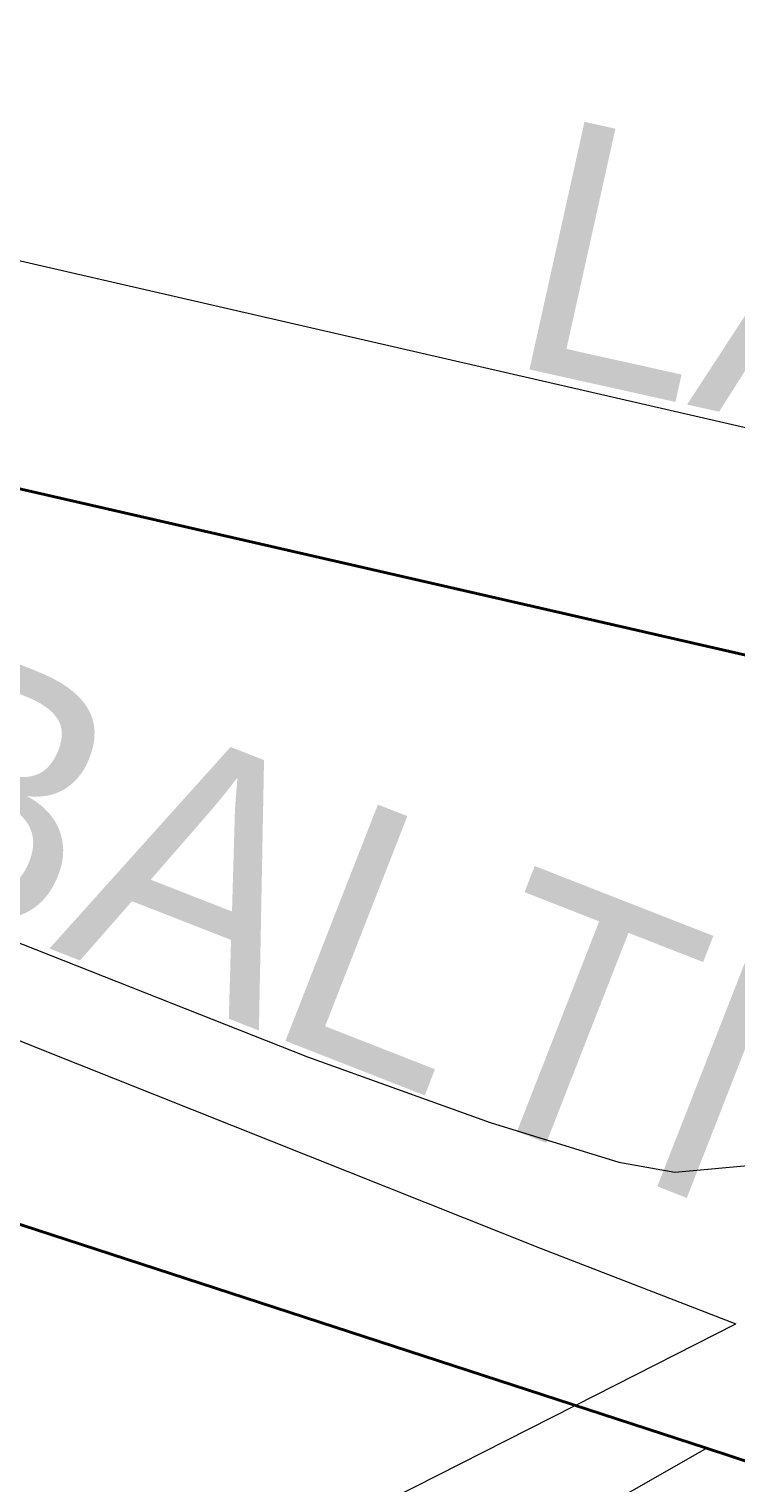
# Model space of a CAD drawing. Header units: feet. Extents: x 92 to 141.3, y -5 to 23.6.
# Tile 103 of 256: x 119.476 to 119.798, y 10.464 to 11.127. Entities that reach past the tile are written whole.
import ezdxf
from ezdxf.enums import TextEntityAlignment as Align

# ---------------------------------------------------------------- set-up
doc = ezdxf.new("R2010")
doc.units = ezdxf.units.FT
doc.header["$MEASUREMENT"] = 0
for name, color, linetype, lineweight in [('CUY - Design$0$GM_X_City_Street', 7, 'Continuous', 0), ('CUY - Design$0$GM_X_Rail_Line', 7, 'Continuous', 13), ('CUY - Design$0$GM_X_US_Route', 1, 'Continuous', 40)]:
    doc.layers.add(name, color=color, linetype=linetype, lineweight=lineweight)
doc.layers.add('CUY - Design$0$GM_X_US_Location', color=7, linetype='Continuous', lineweight=13, plot=False)
doc.layers.add('TX_X_20', color=7, linetype='Continuous')
doc.styles.add('CUY - Design$0$Styledgn030', font='dgn030.shx')

msp = doc.modelspace()

# ---------------------------------------------------------------- linework, layer by layer
at = {"layer": 'CUY - Design$0$GM_X_City_Street', "flags": 128}
for points in [[(119.01173, 11.12664), (119.94516, 10.91212), (120.02311, 10.89174), (120.18913, 10.85405), (120.24642, 10.84256)], [(119.3842, 10.73897), (119.38578, 10.74308), (119.45379, 10.7167), (119.60244, 10.65798), (119.68582, 10.62797), (119.74457, 10.61001), (119.77006, 10.60537), (119.80834, 10.60893), (119.85162, 10.62401), (119.94744, 10.67207), (120.05438, 10.7253), (120.10758, 10.754), (120.13431, 10.77347)], [(118.32019, 9.63835), (118.40665, 9.68813), (118.99617, 10.02759), (119.36954, 10.24258), (119.78443, 10.47951)]]:
    msp.add_lwpolyline(points, dxfattribs=at)
at = {"layer": 'CUY - Design$0$GM_X_Rail_Line', "flags": 128}
for points in [[(118.73831, 10.9572), (118.75497, 10.95164), (118.77448, 10.9443), (119.06726, 10.82656), (119.24084, 10.75749), (119.47973, 10.66197), (119.70915, 10.57053), (119.79791, 10.53627)], [(119.7246, 10.49905), (119.79791, 10.53627)], [(117.55334, 8.52403), (117.86982, 9.04657), (118.05135, 9.33518), (118.13139, 9.46201), (118.17494, 9.5312), (118.20224, 9.57608), (118.22911, 9.61249), (118.25755, 9.64715), (118.2742, 9.66572), (118.31807, 9.71263), (118.36009, 9.75626), (118.3955, 9.78794), (118.44426, 9.8256), (118.49482, 9.8645), (118.55221, 9.89961), (118.66444, 9.9612), (118.85056, 10.05547), (119.63054, 10.45129), (119.7246, 10.49905)]]:
    msp.add_lwpolyline(points, dxfattribs=at)
at = {"layer": 'CUY - Design$0$GM_X_US_Route', "flags": 128}
for points in [[(119.00026, 11.03215), (119.1456, 10.99303), (119.43533, 10.92518), (119.92248, 10.81368), (120.03011, 10.78732), (120.09654, 10.7719), (120.11511, 10.76937), (120.12236, 10.77092)], [(119.00102, 10.73721), (119.13752, 10.69162), (119.33646, 10.62541), (119.78443, 10.47951), (119.79557, 10.47585)], [(119.79557, 10.47585), (119.83938, 10.46149), (119.85372, 10.45775), (119.86564, 10.4556), (119.88015, 10.45479), (119.89507, 10.45492), (119.9444, 10.45993), (120.04901, 10.47395)]]:
    msp.add_lwpolyline(points, dxfattribs=at)

# ---------------------------------------------------------------- texts
at = {"layer": 'CUY - Design$0$GM_X_US_Location', "style": 'CUY - Design$0$Styledgn030'}
for s, p in [('/', (119.53432, 10.90393)), ('0', (119.53433, 10.90393))]:
    msp.add_text(s, height=0.000206, dxfattribs=at).set_placement(p, align=Align.MIDDLE_CENTER)
msp.add_text('6', height=0.000206, rotation=0.00001, dxfattribs=at).set_placement((119.51352, 10.86125))
at = {"layer": 'TX_X_20', "style": 'CUY - Design$0$Styledgn030'}
for s, rotation, p in [('LAKE', 347.46605, (119.69135, 10.97416)), ('BALTIC', 338.63243, (119.38842, 10.74507))]:
    msp.add_text(s, height=0.1157, rotation=rotation, dxfattribs=at).set_placement(p)

doc.saveas('drawing.dxf')
